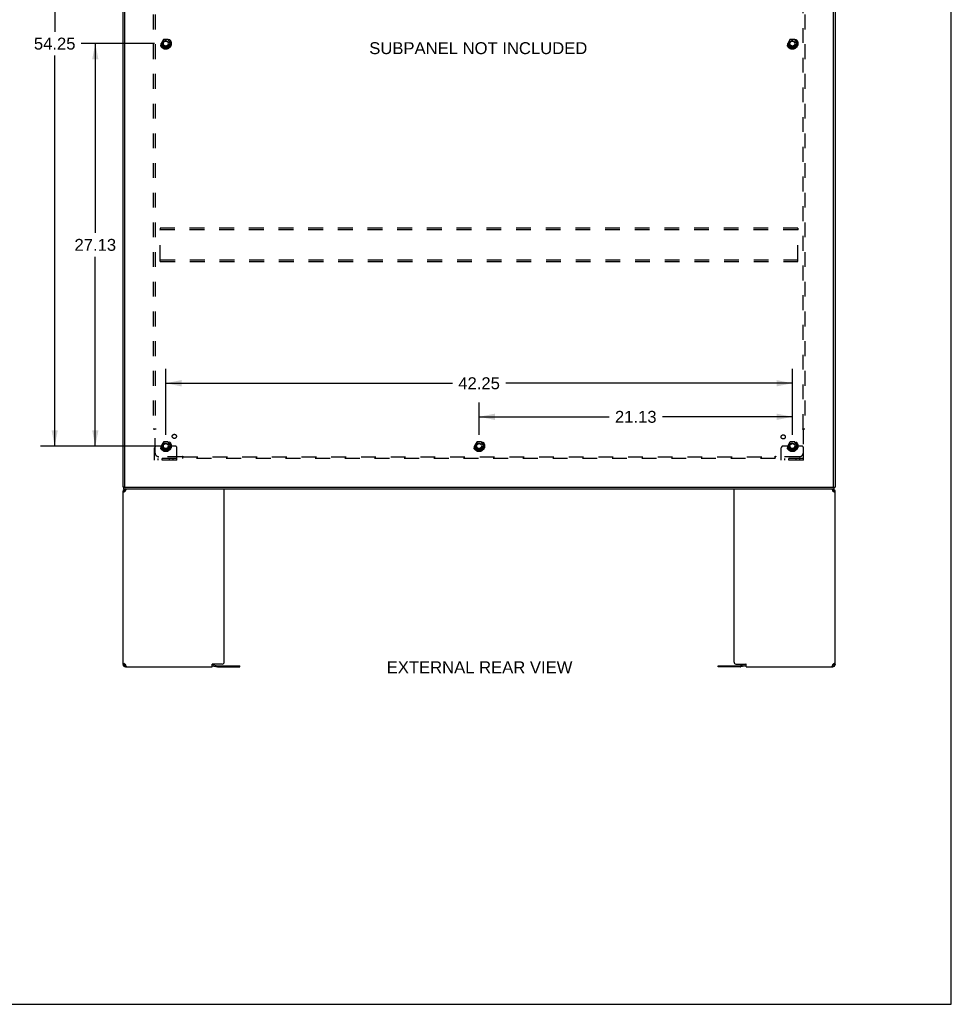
# Model space of a CAD drawing. Header units: inches. Extents: x 0 to 182, y 0 to 118.
# Tile 11 of 14: x 119 to 182, y 0 to 66. Entities that reach past the tile are written whole.
import ezdxf

# ---------------------------------------------------------------- set-up
doc = ezdxf.new("R2010")
doc.units = ezdxf.units.IN
doc.header["$LTSCALE"] = 10.005535
doc.header["$MEASUREMENT"] = 0
doc.linetypes.add('HIDDEN', pattern=[0.2, 0.1, -0.1])
doc.layers.get('0').update_dxf_attribs({"linetype": 'CONTINUOUS'})
for name, color, linetype in [('02___PRT_ALL_AXES', 7, 'CONTINUOUS'), ('DEFAULT_2', 8, 'HIDDEN'), ('DIMENSIONS', 7, 'CONTINUOUS')]:
    doc.layers.add(name, color=color, linetype=linetype)
doc.styles.get("Standard").update_dxf_attribs({"font": 'arial.ttf'})
doc.dimstyles.new('DIMSTYLE_1', dxfattribs={"dimtxt": 0.802583, "dimasz": 1.070111, "dimexe": 0.09, "dimexo": 0.07, "dimgap": 0.0375, "dimtad": 0, "dimtih": 1, "dimtoh": 1, "dimzin": 4, "dimdsep": 46, "dimtxsty": 'Standard', "dimblk": '_FILLED', "dimblk1": '_FILLED', "dimblk2": '_FILLED', "dimcen": 0.09, "dimazin": 1, "dimtfac": 1, "dimtdec": 3, "dimtofl": 0, "dimtmove": 0, "dimatfit": 3, "dimldrblk": '_FILLED', "dimfxl": 1, "dimtolj": 1, "dimtzin": 4, "dimarcsym": 0})

# ---------------------------------------------------------------- blocks, each defined once
blk = doc.blocks.new('_FILLED')
at = {"color": 0, "linetype": 'ByBlock'}
blk.add_solid([(0, 0), (-1, 0.2), (-1, -0.2)], dxfattribs=at)
blk = doc.blocks.new('*D14')
at = {"layer": 'DIMENSIONS', "color": 2, "linetype": 'Continuous'}
for p, q in [((150.08, 38.372), (150.08, 40.558)), ((171.205, 38.372), (171.205, 40.558)), ((150.08, 39.595), (158.839, 39.595)), ((171.205, 39.595), (162.446, 39.595))]:
    blk.add_line(p, q, dxfattribs=at)
at = {"layer": 'DIMENSIONS', "color": 2, "linetype": 'Continuous', "xscale": 1.0701107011, "yscale": 1.0701107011, "zscale": 1.0701107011, "rotation": 180}
blk.add_blockref('_FILLED', (150.08, 39.595), dxfattribs=at)
at = {"layer": 'DIMENSIONS', "color": 2, "linetype": 'Continuous', "xscale": 1.0701107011, "yscale": 1.0701107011, "zscale": 1.0701107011}
blk.add_blockref('_FILLED', (171.205, 39.595), dxfattribs=at)
at = {"layer": 'DIMENSIONS', "color": 2, "linetype": 'Continuous', "insert": (160.643, 39.996), "char_height": 0.8026, "width": 2.80457, "attachment_point": 2, "line_spacing_factor": 0.9}
blk.add_mtext('21.13', dxfattribs=at)
blk = doc.blocks.new('*D15')
at = {"layer": 'DIMENSIONS', "color": 2, "linetype": 'Continuous'}
for p, q in [((128.955, 38.372), (128.955, 42.82)), ((171.205, 38.372), (171.205, 42.82)), ((128.955, 41.857), (148.277, 41.857)), ((171.205, 41.857), (151.884, 41.857))]:
    blk.add_line(p, q, dxfattribs=at)
at = {"layer": 'DIMENSIONS', "color": 2, "linetype": 'Continuous', "xscale": 1.0701107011, "yscale": 1.0701107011, "zscale": 1.0701107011, "rotation": 180}
blk.add_blockref('_FILLED', (128.955, 41.857), dxfattribs=at)
at = {"layer": 'DIMENSIONS', "color": 2, "linetype": 'Continuous', "xscale": 1.0701107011, "yscale": 1.0701107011, "zscale": 1.0701107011}
blk.add_blockref('_FILLED', (171.205, 41.857), dxfattribs=at)
at = {"layer": 'DIMENSIONS', "color": 2, "linetype": 'Continuous', "insert": (150.08, 42.259), "char_height": 0.8026, "width": 2.80457, "attachment_point": 2, "line_spacing_factor": 0.9}
blk.add_mtext('42.25', dxfattribs=at)
blk = doc.blocks.new('*D16')
at = {"layer": 'DIMENSIONS', "color": 2, "linetype": 'Continuous'}
for p, q in [((128.206, 91.873), (120.502, 91.873)), ((121.465, 91.873), (121.465, 65.55)), ((121.465, 37.623), (121.465, 63.945)), ((128.206, 37.623), (120.502, 37.623))]:
    blk.add_line(p, q, dxfattribs=at)
at = {"layer": 'DIMENSIONS', "color": 2, "linetype": 'Continuous', "xscale": 1.0701107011, "yscale": 1.0701107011, "zscale": 1.0701107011}
for p, rotation in [((121.465, 91.873), 90), ((121.465, 37.623), 270)]:
    blk.add_blockref('_FILLED', p, dxfattribs=dict(at, rotation=rotation))
at = {"layer": 'DIMENSIONS', "color": 2, "linetype": 'Continuous', "insert": (121.465, 65.149), "char_height": 0.8026, "width": 2.80457, "attachment_point": 2, "line_spacing_factor": 0.9}
blk.add_mtext('54.25', dxfattribs=at)
blk = doc.blocks.new('*D19')
at = {"layer": 'DIMENSIONS', "color": 2, "linetype": 'Continuous'}
for p, q in [((128.206, 64.748), (123.241, 64.748)), ((124.204, 64.748), (124.204, 51.988)), ((124.204, 37.623), (124.204, 50.383)), ((128.206, 37.623), (123.241, 37.623))]:
    blk.add_line(p, q, dxfattribs=at)
at = {"layer": 'DIMENSIONS', "color": 2, "linetype": 'Continuous', "xscale": 1.0701107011, "yscale": 1.0701107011, "zscale": 1.0701107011}
for p, rotation in [((124.204, 64.748), 90), ((124.204, 37.623), 270)]:
    blk.add_blockref('_FILLED', p, dxfattribs=dict(at, rotation=rotation))
at = {"layer": 'DIMENSIONS', "color": 2, "linetype": 'Continuous', "insert": (124.204, 51.586), "char_height": 0.8026, "width": 2.80457, "attachment_point": 2, "line_spacing_factor": 0.9}
blk.add_mtext('27.13', dxfattribs=at)

msp = doc.modelspace()

# ---------------------------------------------------------------- linework, layer by layer
at = {"color": 7, "linetype": 'Continuous'}
for p, q in [((181.919, 0), (181.919, 117.712)), ((126.132, 34.852), (126.08, 34.852)), ((126.08, 34.593), (126.155, 34.593)), ((126.132, 34.748), (126.132, 34.852)), ((126.132, 34.748), (174.028, 34.748)), ((126.184, 34.874), (126.184, 34.852)), ((126.235, 34.748), (126.235, 34.673)), ((126.265, 34.673), (126.235, 34.673)), ((173.925, 34.673), (173.896, 34.673)), ((173.925, 34.748), (173.925, 34.673)), ((174.005, 34.593), (174.08, 34.593)), ((174.028, 34.852), (174.08, 34.852)), ((174.028, 34.748), (174.028, 34.852)), ((126.155, 22.903), (126.08, 22.903)), ((126.208, 22.828), (126.208, 22.898)), ((126.235, 22.823), (126.265, 22.823)), ((126.235, 22.748), (126.235, 22.823)), ((132.08, 22.821), (132.434, 22.745)), ((132.463, 22.742), (133.953, 22.742)), ((133.953, 22.742), (133.953, 22.817)), ((166.208, 22.742), (166.208, 22.817)), ((167.698, 22.742), (166.208, 22.742)), ((168.08, 22.821), (167.727, 22.745)), ((173.896, 22.823), (173.925, 22.823)), ((173.925, 22.748), (173.925, 22.823)), ((173.953, 22.828), (173.953, 22.898)), ((174.08, 22.903), (174.005, 22.903)), ((0, 0), (181.919, 0))]:
    msp.add_line(p, q, dxfattribs=at)
at = {"color": 3, "linetype": 'Continuous'}
for p, q in [((126.08, 34.852), (126.08, 94.644)), ((126.184, 34.882), (126.184, 94.614)), ((173.976, 34.882), (173.976, 94.614)), ((174.08, 94.644), (174.08, 34.852)), ((126.08, 22.903), (126.08, 34.593)), ((126.141, 34.52), (126.126, 34.506)), ((126.132, 34.852), (174.028, 34.852)), ((126.158, 34.535), (126.141, 34.52)), ((126.176, 34.549), (126.158, 34.535)), ((126.195, 34.564), (126.176, 34.549)), ((126.252, 34.641), (126.261, 34.663)), ((132.893, 23.06), (132.893, 34.748)), ((167.268, 23.06), (167.268, 34.748)), ((174.003, 34.535), (173.985, 34.549)), ((174.02, 34.52), (174.003, 34.535)), ((174.035, 34.506), (174.02, 34.52)), ((174.08, 22.903), (174.08, 34.593)), ((126.126, 22.989), (126.141, 22.975)), ((126.141, 22.975), (126.158, 22.96)), ((126.158, 22.96), (126.176, 22.946)), ((126.208, 22.898), (126.237, 22.898)), ((126.244, 22.878), (126.235, 22.903)), ((126.235, 22.748), (132.08, 22.748)), ((126.252, 22.855), (126.244, 22.878)), ((132.08, 22.748), (132.08, 22.915)), ((132.092, 22.895), (132.45, 22.819)), ((132.768, 22.935), (132.1, 22.935)), ((132.463, 22.817), (133.953, 22.817)), ((166.208, 22.817), (167.698, 22.817)), ((167.393, 22.935), (168.06, 22.935)), ((168.068, 22.895), (167.711, 22.819)), ((168.08, 22.748), (168.08, 22.915)), ((168.08, 22.748), (173.925, 22.748)), ((173.908, 22.855), (173.9, 22.832)), ((173.924, 22.898), (173.953, 22.898)), ((173.966, 22.932), (173.985, 22.946)), ((173.985, 22.946), (174.003, 22.96)), ((174.003, 22.96), (174.02, 22.975)), ((174.02, 22.975), (174.035, 22.989))]:
    msp.add_line(p, q, dxfattribs=at)
for points in [[(126.126, 34.506), (126.112, 34.52), (126.101, 34.535), (126.092, 34.549), (126.086, 34.564), (126.082, 34.578), (126.08, 34.593)], [(126.235, 34.593), (126.215, 34.578), (126.195, 34.564)], [(126.235, 34.593), (126.244, 34.617), (126.252, 34.641)], [(126.261, 34.663), (126.269, 34.684), (126.278, 34.702), (126.286, 34.718), (126.295, 34.731), (126.303, 34.74), (126.312, 34.746), (126.32, 34.748)], [(173.84, 34.748), (173.849, 34.746), (173.857, 34.74), (173.866, 34.731), (173.874, 34.718), (173.883, 34.702), (173.891, 34.684)], [(173.891, 34.684), (173.9, 34.663), (173.908, 34.641)], [(173.908, 34.641), (173.917, 34.617), (173.925, 34.593)], [(173.985, 34.549), (173.966, 34.564), (173.946, 34.578), (173.925, 34.593)], [(174.08, 34.593), (174.079, 34.578), (174.075, 34.564), (174.069, 34.549), (174.06, 34.535), (174.048, 34.52), (174.035, 34.506)], [(126.08, 22.903), (126.082, 22.917), (126.086, 22.932), (126.092, 22.946), (126.101, 22.96), (126.112, 22.975), (126.126, 22.989)], [(126.176, 22.946), (126.195, 22.932), (126.215, 22.917), (126.235, 22.903)], [(126.269, 22.812), (126.261, 22.832), (126.252, 22.855)], [(126.32, 22.748), (126.312, 22.75), (126.303, 22.755), (126.295, 22.765), (126.286, 22.777), (126.278, 22.793), (126.269, 22.812)], [(173.9, 22.832), (173.891, 22.812), (173.883, 22.793), (173.874, 22.777), (173.866, 22.765), (173.857, 22.755), (173.849, 22.75), (173.84, 22.748)], [(173.925, 22.903), (173.917, 22.878), (173.908, 22.855)], [(173.925, 22.903), (173.946, 22.917), (173.966, 22.932)], [(174.035, 22.989), (174.048, 22.975), (174.06, 22.96), (174.069, 22.946), (174.075, 22.932), (174.079, 22.917), (174.08, 22.903)]]:
    msp.add_lwpolyline(points, dxfattribs=at)
at = {"color": 7, "linetype": 'Continuous'}
for points in [[(126.164, 34.54), (126.161, 34.549), (126.158, 34.564), (126.156, 34.578), (126.155, 34.593)], [(174.005, 34.593), (174.005, 34.578), (174.003, 34.564), (173.999, 34.549), (173.996, 34.54)], [(126.155, 22.903), (126.156, 22.917), (126.158, 22.932), (126.161, 22.946), (126.164, 22.955)], [(173.996, 22.955), (173.999, 22.946), (174.003, 22.932), (174.005, 22.917), (174.005, 22.903)]]:
    msp.add_lwpolyline(points, dxfattribs=at)
at = {"color": 3, "linetype": 'Continuous'}
for centre, radius, start, end in [((126.235, 34.593), 0.155, 99, 180), ((126.214, 34.882), 0.03, 180, 270), ((173.946, 34.882), 0.03, 270, 360), ((173.925, 34.593), 0.155, 0, 72), ((126.235, 22.903), 0.155, 180, 270), ((132.1, 22.915), 0.02, 90, 180), ((132.064, 22.76), 0.138, 78, 80.00122), ((132.463, 22.88), 0.0625, 258, 270), ((132.768, 23.06), 0.125, 270, 360), ((167.393, 23.06), 0.125, 180, 270), ((167.698, 22.88), 0.0625, 270, 282), ((168.06, 22.915), 0.02, 0, 90), ((168.097, 22.76), 0.138, 99.99878, 102), ((173.925, 22.903), 0.155, 270, 360)]:
    msp.add_arc(centre, radius, start, end, dxfattribs=at)
at = {"color": 7, "linetype": 'Continuous'}
for centre, radius, start, end in [((126.235, 34.593), 0.08, 90, 180), ((173.925, 34.593), 0.08, 0, 90), ((126.235, 22.903), 0.08, 180, 270), ((132.463, 22.88), 0.138, 258, 270), ((167.698, 22.88), 0.138, 270, 282), ((173.925, 22.903), 0.08, 270, 360)]:
    msp.add_arc(centre, radius, start, end, dxfattribs=at)
at = {"layer": '02___PRT_ALL_AXES', "color": 8, "linetype": 'HIDDEN'}
for centre, radius in [((128.955, 64.748), 0.372), ((128.955, 64.748), 0.356), ((171.205, 64.748), 0.372), ((171.205, 64.748), 0.356), ((128.955, 64.748), 0.25), ((128.955, 64.748), 0.183), ((171.205, 64.748), 0.25), ((171.205, 64.748), 0.183), ((128.955, 37.623), 0.372), ((128.955, 37.623), 0.356), ((128.955, 37.623), 0.25), ((129.535, 38.278), 0.141), ((150.08, 37.623), 0.372), ((150.08, 37.623), 0.356), ((150.08, 37.623), 0.25), ((170.587, 38.241), 0.141), ((171.205, 37.623), 0.372), ((171.205, 37.623), 0.356), ((171.205, 37.623), 0.25), ((128.955, 37.623), 0.183), ((150.08, 37.623), 0.183), ((171.205, 37.623), 0.183)]:
    msp.add_circle(centre, radius, dxfattribs=at)
at = {"layer": 'DEFAULT_2', "color": 8, "linetype": 'HIDDEN'}
for p, q in [((128.112, 90.716), (128.112, 38.779)), ((128.237, 90.716), (128.237, 38.779)), ((171.924, 38.779), (171.924, 90.716)), ((172.049, 90.716), (172.049, 38.779)), ((128.792, 65.02), (128.638, 64.753)), ((128.638, 64.743), (128.792, 64.475)), ((129.11, 65.025), (128.801, 65.025)), ((129.11, 64.47), (128.801, 64.47)), ((129.273, 64.753), (129.118, 65.02)), ((129.118, 64.475), (129.273, 64.743)), ((171.042, 65.02), (170.888, 64.753)), ((170.888, 64.743), (171.042, 64.475)), ((171.36, 65.025), (171.051, 65.025)), ((171.36, 64.47), (171.051, 64.47)), ((171.523, 64.753), (171.368, 65.02)), ((171.368, 64.475), (171.523, 64.743)), ((128.58, 52.31), (128.58, 52.206)), ((171.58, 52.31), (128.58, 52.31)), ((128.58, 50.164), (128.58, 52.206)), ((171.58, 52.206), (128.58, 52.206)), ((171.58, 52.31), (171.58, 52.206)), ((171.58, 50.164), (171.58, 52.206)), ((128.58, 50.06), (128.58, 50.164)), ((128.58, 50.164), (171.58, 50.164)), ((128.58, 50.06), (171.58, 50.06)), ((171.58, 50.06), (171.58, 50.164)), ((128.112, 38.779), (128.278, 38.779)), ((128.218, 38.762), (128.224, 38.755)), ((128.237, 37.154), (128.237, 38.744)), ((171.883, 38.779), (172.049, 38.779)), ((171.924, 38.744), (171.924, 37.154)), ((128.792, 37.895), (128.638, 37.628)), ((129.11, 37.9), (128.801, 37.9)), ((129.273, 37.628), (129.118, 37.895)), ((149.917, 37.895), (149.763, 37.628)), ((150.235, 37.9), (149.926, 37.9)), ((150.398, 37.628), (150.243, 37.895)), ((171.042, 37.895), (170.888, 37.628)), ((171.36, 37.9), (171.051, 37.9)), ((171.523, 37.628), (171.368, 37.895)), ((128.205, 36.675), (128.205, 37.498)), ((128.42, 37.623), (128.33, 37.623)), ((128.541, 37.623), (128.42, 37.623)), ((128.78, 37.623), (128.541, 37.623)), ((128.638, 37.618), (128.792, 37.35)), ((129.11, 37.345), (128.801, 37.345)), ((129.118, 37.35), (129.273, 37.618)), ((129.13, 37.623), (129.37, 37.623)), ((129.491, 37.623), (129.37, 37.623)), ((129.58, 37.623), (129.491, 37.623)), ((129.705, 36.675), (129.705, 37.498)), ((149.763, 37.618), (149.917, 37.35)), ((150.235, 37.345), (149.926, 37.345)), ((150.243, 37.35), (150.398, 37.618)), ((170.455, 36.675), (170.455, 37.498)), ((170.67, 37.623), (170.58, 37.623)), ((170.791, 37.623), (170.67, 37.623)), ((171.03, 37.623), (170.791, 37.623)), ((170.888, 37.618), (171.042, 37.35)), ((171.36, 37.345), (171.051, 37.345)), ((171.368, 37.35), (171.523, 37.618)), ((171.38, 37.623), (171.62, 37.623)), ((171.741, 37.623), (171.62, 37.623)), ((171.83, 37.623), (171.741, 37.623)), ((171.955, 36.675), (171.955, 37.498)), ((129.705, 36.779), (128.205, 36.779)), ((129.705, 36.675), (128.205, 36.675)), ((128.452, 36.675), (128.452, 36.779)), ((130.076, 36.904), (128.487, 36.904)), ((128.708, 36.675), (128.708, 36.779)), ((129.202, 36.675), (129.202, 36.779)), ((129.458, 36.675), (129.458, 36.779)), ((130.112, 36.779), (130.112, 36.945)), ((130.112, 36.904), (170.049, 36.904)), ((170.049, 36.779), (130.112, 36.779)), ((170.049, 36.779), (170.049, 36.945)), ((170.066, 36.885), (170.073, 36.892)), ((171.674, 36.904), (170.084, 36.904)), ((171.955, 36.779), (170.455, 36.779)), ((171.955, 36.675), (170.455, 36.675)), ((170.702, 36.675), (170.702, 36.779)), ((170.958, 36.675), (170.958, 36.779)), ((171.452, 36.675), (171.452, 36.779)), ((171.708, 36.675), (171.708, 36.779))]:
    msp.add_line(p, q, dxfattribs=at)
for points in [[(128.198, 38.779), (128.2, 38.777), (128.202, 38.776), (128.204, 38.774), (128.206, 38.773), (128.208, 38.771), (128.21, 38.77), (128.212, 38.768), (128.213, 38.766), (128.215, 38.765), (128.216, 38.763), (128.218, 38.762)], [(128.224, 38.755), (128.226, 38.753), (128.228, 38.752), (128.23, 38.75), (128.232, 38.748), (128.234, 38.746), (128.235, 38.745), (128.237, 38.744)], [(128.256, 38.757), (128.251, 38.754), (128.249, 38.752), (128.247, 38.751), (128.244, 38.749), (128.242, 38.748), (128.24, 38.746), (128.238, 38.745), (128.237, 38.744)], [(128.278, 38.779), (128.277, 38.777), (128.276, 38.775), (128.275, 38.774), (128.274, 38.772), (128.273, 38.771), (128.272, 38.769), (128.271, 38.768), (128.269, 38.766), (128.268, 38.765), (128.266, 38.763), (128.264, 38.762), (128.262, 38.761), (128.26, 38.759), (128.258, 38.758), (128.256, 38.757)], [(171.883, 38.779), (171.884, 38.777), (171.885, 38.775), (171.886, 38.774), (171.886, 38.772), (171.888, 38.771), (171.889, 38.769), (171.89, 38.768), (171.892, 38.766), (171.893, 38.765), (171.895, 38.763), (171.897, 38.762), (171.899, 38.761), (171.901, 38.759), (171.903, 38.758), (171.905, 38.757), (171.909, 38.754)], [(171.909, 38.754), (171.912, 38.752), (171.914, 38.751), (171.916, 38.749), (171.919, 38.748), (171.921, 38.746), (171.922, 38.745), (171.924, 38.744)], [(171.943, 38.762), (171.936, 38.755), (171.935, 38.753), (171.933, 38.752), (171.931, 38.75), (171.929, 38.748), (171.927, 38.746), (171.926, 38.745), (171.924, 38.744)], [(171.963, 38.779), (171.961, 38.777), (171.958, 38.776), (171.956, 38.774), (171.954, 38.773), (171.953, 38.771), (171.951, 38.77), (171.949, 38.768), (171.947, 38.766), (171.946, 38.765), (171.944, 38.763), (171.943, 38.762)], [(130.086, 36.919), (130.085, 36.916), (130.084, 36.914), (130.082, 36.912), (130.081, 36.909), (130.079, 36.907), (130.078, 36.906), (130.076, 36.904)], [(130.095, 36.885), (130.088, 36.892), (130.086, 36.894), (130.084, 36.895), (130.083, 36.897), (130.081, 36.899), (130.079, 36.901), (130.078, 36.902), (130.076, 36.904)], [(130.112, 36.945), (130.11, 36.944), (130.108, 36.943), (130.107, 36.943), (130.105, 36.942), (130.103, 36.941), (130.102, 36.939), (130.1, 36.938), (130.099, 36.937), (130.097, 36.935), (130.096, 36.933), (130.095, 36.931), (130.093, 36.93), (130.092, 36.928), (130.091, 36.925), (130.089, 36.923), (130.086, 36.919)], [(130.112, 36.865), (130.11, 36.868), (130.108, 36.87), (130.107, 36.872), (130.105, 36.874), (130.104, 36.876), (130.102, 36.877), (130.101, 36.879), (130.099, 36.881), (130.098, 36.882), (130.096, 36.884), (130.095, 36.885)], [(170.049, 36.945), (170.051, 36.944), (170.053, 36.943), (170.054, 36.943), (170.056, 36.942), (170.057, 36.941), (170.059, 36.939), (170.06, 36.938), (170.062, 36.937), (170.063, 36.935), (170.065, 36.933), (170.066, 36.931), (170.068, 36.93), (170.069, 36.928), (170.07, 36.925), (170.072, 36.923)], [(170.049, 36.865), (170.051, 36.868), (170.052, 36.87), (170.054, 36.872), (170.055, 36.874), (170.057, 36.876), (170.059, 36.877), (170.06, 36.879), (170.062, 36.881), (170.063, 36.882), (170.065, 36.884), (170.066, 36.885)], [(170.072, 36.923), (170.074, 36.919), (170.076, 36.916), (170.077, 36.914), (170.079, 36.912), (170.08, 36.909), (170.082, 36.907), (170.083, 36.906), (170.084, 36.904)], [(170.073, 36.892), (170.075, 36.894), (170.076, 36.895), (170.078, 36.897), (170.08, 36.899), (170.082, 36.901), (170.083, 36.902), (170.084, 36.904)]]:
    msp.add_lwpolyline(points, dxfattribs=at)
for centre, radius in [((128.955, 64.748), 0.318), ((171.205, 64.748), 0.318), ((128.955, 64.748), 0.204), ((128.955, 64.748), 0.183), ((128.955, 64.748), 0.183), ((128.955, 64.748), 0.166), ((171.205, 64.748), 0.204), ((171.205, 64.748), 0.183), ((171.205, 64.748), 0.183), ((171.205, 64.748), 0.166), ((128.955, 37.623), 0.318), ((128.955, 37.623), 0.204), ((150.08, 37.623), 0.318), ((150.08, 37.623), 0.204), ((171.205, 37.623), 0.318), ((171.205, 37.623), 0.204), ((128.955, 37.623), 0.183), ((128.955, 37.623), 0.183), ((128.955, 37.623), 0.166), ((150.08, 37.623), 0.183), ((150.08, 37.623), 0.183), ((150.08, 37.623), 0.166), ((171.205, 37.623), 0.183), ((171.205, 37.623), 0.183), ((171.205, 37.623), 0.166)]:
    msp.add_circle(centre, radius, dxfattribs=at)
for centre, radius, start, end in [((128.647, 64.748), 0.01, 150.01268, 209.98829), ((128.801, 65.015), 0.01, 90.01235, 149.98915), ((128.801, 64.48), 0.01, 210.01204, 269.98872), ((129.11, 65.015), 0.01, 30.01204, 89.98872), ((129.11, 64.48), 0.01, 270.01235, 329.98915), ((129.264, 64.748), 0.01, 330.01268, 29.98829), ((170.897, 64.748), 0.01, 150.01268, 209.98829), ((171.051, 65.015), 0.01, 90.01235, 149.98915), ((171.051, 64.48), 0.01, 210.01204, 269.98872), ((171.36, 65.015), 0.01, 30.01204, 89.98872), ((171.36, 64.48), 0.01, 270.01235, 329.98915), ((171.514, 64.748), 0.01, 330.01268, 29.98829), ((128.801, 37.89), 0.01, 90.01235, 149.98915), ((129.11, 37.89), 0.01, 30.01204, 89.98872), ((149.926, 37.89), 0.01, 90.01235, 149.98915), ((150.235, 37.89), 0.01, 30.01204, 89.98872), ((171.051, 37.89), 0.01, 90.01235, 149.98915), ((171.36, 37.89), 0.01, 30.01204, 89.98872), ((128.33, 37.498), 0.125, 90, 180), ((128.647, 37.623), 0.01, 150.01268, 209.98829), ((128.955, 37.623), 0.175, 180, 360), ((128.801, 37.355), 0.01, 210.01204, 269.98872), ((129.11, 37.355), 0.01, 270.01235, 329.98915), ((129.264, 37.623), 0.01, 330.01268, 29.98829), ((129.58, 37.498), 0.125, 0, 90), ((149.772, 37.623), 0.01, 150.01268, 209.98829), ((149.926, 37.355), 0.01, 210.01204, 269.98872), ((150.235, 37.355), 0.01, 270.01235, 329.98915), ((150.389, 37.623), 0.01, 330.01268, 29.98829), ((170.58, 37.498), 0.125, 90, 180), ((170.897, 37.623), 0.01, 150.01268, 209.98829), ((171.205, 37.623), 0.175, 180, 360), ((171.051, 37.355), 0.01, 210.01204, 269.98872), ((171.36, 37.355), 0.01, 270.01235, 329.98915), ((171.514, 37.623), 0.01, 330.01268, 29.98829), ((171.83, 37.498), 0.125, 0, 90), ((128.487, 37.154), 0.25, 180, 270), ((171.674, 37.154), 0.25, 270, 360)]:
    msp.add_arc(centre, radius, start, end, dxfattribs=at)

# ---------------------------------------------------------------- texts
at = {"layer": 'DIMENSIONS', "color": 2, "linetype": 'Continuous', "char_height": 0.80258, "attachment_point": 2, "line_spacing_factor": 0.9}
for s, insert, width in [('SUBPANEL NOT INCLUDED', (150.025, 64.842), 14.67623), ('EXTERNAL REAR VIEW', (150.111, 23.115), 12.49523)]:
    msp.add_mtext(s, dxfattribs=dict(at, insert=insert, width=width))

# ---------------------------------------------------------------- dimensions: what is measured, and where the dimension line sits
at = {"layer": 'DIMENSIONS', "color": 2, "linetype": 'Continuous'}
for base, p1, p2, angle, picture, middle in [((121.465, 91.873), (128.276, 37.623), (128.276, 91.873), 90, '*D16', (121.465, 64.743)), ((124.204034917, 37.622687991), (128.276315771, 64.747687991), (128.276315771, 37.622687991), 270, '*D19', (124.193381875, 51.180711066)), ((128.955, 41.857), (171.205, 38.302), (128.955, 38.302), 180, '*D15', (150.062, 41.853))]:
    dim = msp.add_linear_dim(base=base, p1=p1, p2=p2, angle=angle, dimstyle='DIMSTYLE_1', dxfattribs=at)
    dim.commit()
    dim.dimension.update_dxf_attribs({"geometry": picture, "text_midpoint": middle, "dimtype": 160})
dim = msp.add_linear_dim(base=(171.205393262, 39.595107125), p1=(150.080393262, 38.301765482), p2=(171.205393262, 38.301765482), dimstyle='DIMSTYLE_1', dxfattribs=at)
dim.commit()
dim.dimension.update_dxf_attribs({"geometry": '*D14', "text_midpoint": (160.632240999, 39.59063134), "dimtype": 160})

doc.saveas('drawing.dxf')
